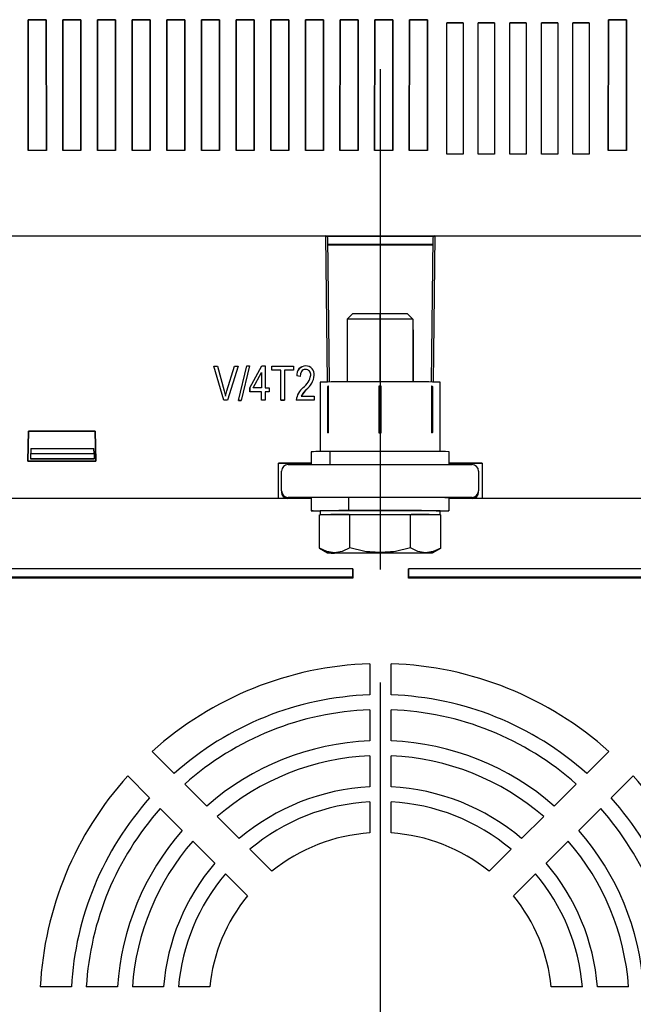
# Model space of a CAD drawing. Header units: millimetres. Extents: x 0 to 1676, y 0 to 1295.
# Tile 33 of 64: x 1380 to 1473, y 372 to 522. Entities that reach past the tile are written whole.
import ezdxf

# ---------------------------------------------------------------- set-up
doc = ezdxf.new("R2010")
doc.units = ezdxf.units.MM
doc.header["$LTSCALE"] = 6
doc.linetypes.add('CENTERX2', pattern=[20.32, 12.7, -2.54, 2.54, -2.54])
doc.layers.add('CENTER', color=40, linetype='CENTERX2')
doc.layers.add('DIMENSIONS', color=140, linetype='Continuous', lineweight=25)
doc.styles.add('SLDTEXTSTYLE0', font='TXT', dxfattribs={"width": 0.7})
doc.dimstyles.new('SLDDIMSTYLE1', dxfattribs={"dimtxt": 12.948047, "dimasz": 19.812, "dimexe": 0, "dimexo": 0.0625, "dimgap": 3.237012, "dimtad": 0, "dimtih": 1, "dimtoh": 1, "dimrnd": 1e-09, "dimzin": 12, "dimdsep": 46, "dimtxsty": 'SLDTEXTSTYLE0', "dimsah": 1, "dimcen": 0.09, "dimadec": 0, "dimazin": 3, "dimtfac": 1, "dimtmove": 0, "dimatfit": 0, "dimfxl": 0, "dimfrac": 2, "dimtolj": 1, "dimtzin": 12, "dimarcsym": 0})

# ---------------------------------------------------------------- blocks, each defined once
blk = doc.blocks.new('_D_23')
at = {"layer": 'DIMENSIONS'}
for p, q in [((1434.83, 420.69), (1434.83, 255.84)), ((1510.23, 420.69), (1510.23, 255.84)), ((1434.83, 274.89), (1396.73, 274.89)), ((1453.29, 274.89), (1448.95, 274.89)), ((1448.95, 274.89), (1448.95, 254.31)), ((1491.77, 274.89), (1496.12, 274.89)), ((1496.12, 274.89), (1496.12, 254.31)), ((1510.23, 274.89), (1548.33, 274.89)), ((1448.95, 254.31), (1453.29, 254.31)), ((1496.12, 254.31), (1491.77, 254.31))]:
    blk.add_line(p, q, dxfattribs=at)
for points in [[(1434.83, 274.89), (1415.02, 277.94), (1415.02, 271.85)], [(1510.23, 274.89), (1530.05, 271.85), (1530.05, 277.94)]]:
    blk.add_solid(points, dxfattribs=at)
at = {"layer": 'DIMENSIONS', "char_height": 12.7, "attachment_point": 1, "style": 'SLDTEXTSTYLE0'}
for s, insert in [('75.4', (1453.29, 294.16)), ('2.97', (1453.29, 270.69))]:
    blk.add_mtext(s, dxfattribs=dict(at, insert=insert))

msp = doc.modelspace()

# ---------------------------------------------------------------- linework, layer by layer
for p, q in [((1381.255, 501.653), (1381.273, 521.589)), ((1381.273, 521.589), (1381.255, 501.653)), ((1381.273, 521.589), (1384.008, 521.589)), ((1381.273, 521.589), (1381.273, 521.589)), ((1384.008, 521.589), (1381.273, 521.589)), ((1384.008, 521.589), (1384.026, 501.653)), ((1384.026, 501.653), (1384.008, 521.589)), ((1384.008, 521.589), (1384.008, 521.589)), ((1386.53, 501.653), (1386.549, 521.589)), ((1386.549, 521.589), (1386.53, 501.653)), ((1386.549, 521.589), (1389.283, 521.589)), ((1386.549, 521.589), (1386.549, 521.589)), ((1389.283, 521.589), (1386.549, 521.589)), ((1389.283, 521.589), (1389.302, 501.653)), ((1389.302, 501.653), (1389.283, 521.589)), ((1389.283, 521.589), (1389.283, 521.589)), ((1391.806, 501.653), (1391.824, 521.589)), ((1391.824, 521.589), (1391.806, 501.653)), ((1391.824, 521.589), (1394.559, 521.589)), ((1391.824, 521.589), (1391.824, 521.589)), ((1394.559, 521.589), (1391.824, 521.589)), ((1394.559, 521.589), (1394.577, 501.653)), ((1394.577, 501.653), (1394.559, 521.589)), ((1394.559, 521.589), (1394.559, 521.589)), ((1397.081, 501.653), (1397.099, 521.589)), ((1397.099, 521.589), (1397.081, 501.653)), ((1397.099, 521.589), (1399.834, 521.589)), ((1397.099, 521.589), (1397.099, 521.589)), ((1399.834, 521.589), (1397.099, 521.589)), ((1399.834, 521.589), (1399.852, 501.653)), ((1399.852, 501.653), (1399.834, 521.589)), ((1399.834, 521.589), (1399.834, 521.589)), ((1402.356, 501.653), (1402.375, 521.589)), ((1402.375, 521.589), (1402.356, 501.653)), ((1402.375, 521.589), (1405.109, 521.589)), ((1402.375, 521.589), (1402.375, 521.589)), ((1405.109, 521.589), (1402.375, 521.589)), ((1405.109, 521.589), (1405.128, 501.653)), ((1405.128, 501.653), (1405.109, 521.589)), ((1405.109, 521.589), (1405.109, 521.589)), ((1407.632, 501.653), (1407.65, 521.589)), ((1407.65, 521.589), (1407.632, 501.653)), ((1407.65, 521.589), (1410.385, 521.589)), ((1407.65, 521.589), (1407.65, 521.589)), ((1410.385, 521.589), (1407.65, 521.589)), ((1410.385, 521.589), (1410.403, 501.653)), ((1410.403, 501.653), (1410.385, 521.589)), ((1410.385, 521.589), (1410.385, 521.589)), ((1412.907, 501.653), (1412.925, 521.589)), ((1412.925, 521.589), (1412.907, 501.653)), ((1412.925, 521.589), (1415.66, 521.589)), ((1412.925, 521.589), (1412.925, 521.589)), ((1415.66, 521.589), (1412.925, 521.589)), ((1415.66, 521.589), (1415.678, 501.653)), ((1415.678, 501.653), (1415.66, 521.589)), ((1415.66, 521.589), (1415.66, 521.589)), ((1418.182, 501.653), (1418.201, 521.589)), ((1418.201, 521.589), (1418.182, 501.653)), ((1418.201, 521.589), (1420.935, 521.589)), ((1418.201, 521.589), (1418.201, 521.589)), ((1420.935, 521.589), (1418.201, 521.589)), ((1420.935, 521.589), (1420.954, 501.653)), ((1420.954, 501.653), (1420.935, 521.589)), ((1420.935, 521.589), (1420.935, 521.589)), ((1423.458, 501.653), (1423.476, 521.589)), ((1423.476, 521.589), (1423.458, 501.653)), ((1423.476, 521.589), (1426.211, 521.589)), ((1423.476, 521.589), (1423.476, 521.589)), ((1426.211, 521.589), (1423.476, 521.589)), ((1426.211, 521.589), (1426.229, 501.653)), ((1426.229, 501.653), (1426.211, 521.589)), ((1426.211, 521.589), (1426.211, 521.589)), ((1428.733, 501.653), (1428.751, 521.589)), ((1428.751, 521.589), (1428.733, 501.653)), ((1428.751, 521.589), (1431.486, 521.589)), ((1428.751, 521.589), (1428.751, 521.589)), ((1431.486, 521.589), (1428.751, 521.589)), ((1431.486, 521.589), (1431.504, 501.653)), ((1431.504, 501.653), (1431.486, 521.589)), ((1431.486, 521.589), (1431.486, 521.589)), ((1434.008, 501.653), (1434.026, 521.589)), ((1434.026, 521.589), (1434.008, 501.653)), ((1434.026, 521.589), (1436.761, 521.589)), ((1434.026, 521.589), (1434.026, 521.589)), ((1436.761, 521.589), (1434.026, 521.589)), ((1436.761, 521.589), (1436.78, 501.653)), ((1436.78, 501.653), (1436.761, 521.589)), ((1436.761, 521.589), (1436.761, 521.589)), ((1439.284, 501.653), (1439.302, 521.589)), ((1439.302, 521.589), (1439.284, 501.653)), ((1439.302, 521.589), (1442.037, 521.589)), ((1439.302, 521.589), (1439.302, 521.589)), ((1442.037, 521.589), (1439.302, 521.589)), ((1442.037, 521.589), (1442.055, 501.653)), ((1442.055, 501.653), (1442.037, 521.589)), ((1442.037, 521.589), (1442.037, 521.589)), ((1444.988, 521.124), (1447.478, 521.124)), ((1444.988, 501.138), (1444.988, 521.124)), ((1447.478, 521.124), (1444.988, 521.124)), ((1447.478, 521.124), (1447.478, 501.138)), ((1449.788, 521.124), (1452.278, 521.124)), ((1449.788, 501.138), (1449.788, 521.124)), ((1452.278, 521.124), (1449.788, 521.124)), ((1452.278, 521.124), (1452.278, 501.138)), ((1454.588, 521.124), (1457.078, 521.124)), ((1454.588, 501.138), (1454.588, 521.124)), ((1457.078, 521.124), (1454.588, 521.124)), ((1457.078, 521.124), (1457.078, 501.138)), ((1459.388, 521.124), (1461.878, 521.124)), ((1459.388, 501.138), (1459.388, 521.124)), ((1461.878, 521.124), (1459.388, 521.124)), ((1461.878, 521.124), (1461.878, 501.138)), ((1464.188, 521.124), (1466.678, 521.124)), ((1464.188, 501.138), (1464.188, 521.124)), ((1466.678, 521.124), (1464.188, 521.124)), ((1466.678, 521.124), (1466.678, 501.138)), ((1469.578, 501.653), (1469.597, 521.589)), ((1469.597, 521.589), (1469.578, 501.653)), ((1469.597, 521.589), (1472.331, 521.589)), ((1469.597, 521.589), (1469.597, 521.589)), ((1472.331, 521.589), (1469.597, 521.589)), ((1472.331, 521.589), (1472.35, 501.653)), ((1472.35, 501.653), (1472.331, 521.589)), ((1472.331, 521.589), (1472.331, 521.589)), ((1384.026, 501.653), (1381.255, 501.653)), ((1389.302, 501.653), (1386.53, 501.653)), ((1394.577, 501.653), (1391.806, 501.653)), ((1399.852, 501.653), (1397.081, 501.653)), ((1405.128, 501.653), (1402.356, 501.653)), ((1410.403, 501.653), (1407.632, 501.653)), ((1415.678, 501.653), (1412.907, 501.653)), ((1420.954, 501.653), (1418.182, 501.653)), ((1426.229, 501.653), (1423.458, 501.653)), ((1431.504, 501.653), (1428.733, 501.653)), ((1436.78, 501.653), (1434.008, 501.653)), ((1442.055, 501.653), (1439.284, 501.653)), ((1447.478, 501.138), (1444.988, 501.138)), ((1452.278, 501.138), (1449.788, 501.138)), ((1457.078, 501.138), (1454.588, 501.138)), ((1461.878, 501.138), (1459.388, 501.138)), ((1466.678, 501.138), (1464.188, 501.138)), ((1472.35, 501.653), (1469.578, 501.653)), ((1367.677, 488.667), (1426.577, 488.667)), ((1426.581, 488.667), (1426.577, 488.667)), ((1426.849, 466.429), (1426.577, 488.667)), ((1426.581, 488.667), (1443.173, 488.667)), ((1426.581, 488.65), (1443.173, 488.65)), ((1427.149, 466.432), (1426.88, 488.369)), ((1442.861, 487.349), (1426.893, 487.349)), ((1426.893, 487.333), (1442.861, 487.333)), ((1442.873, 488.369), (1442.605, 466.431)), ((1443.177, 488.667), (1442.905, 466.427)), ((1443.177, 488.667), (1443.173, 488.667)), ((1443.177, 488.667), (1502.03, 488.667)), ((1430.661, 476.806), (1429.833, 475.978)), ((1434.833, 476.004), (1434.833, 476.827)), ((1439.833, 475.978), (1439.005, 476.806)), ((1429.833, 475.978), (1429.833, 466.446)), ((1434.833, 466.454), (1434.833, 476.004)), ((1439.833, 475.978), (1439.833, 466.446)), ((1439.891, 474.367), (1439.833, 474.425)), ((1439.891, 474.367), (1439.833, 474.371)), ((1439.891, 474.367), (1439.891, 466.446)), ((1409.517, 468.819), (1410.067, 468.819)), ((1411.054, 463.683), (1409.517, 468.819)), ((1411.054, 463.684), (1409.517, 468.819)), ((1409.517, 468.819), (1409.517, 468.819)), ((1409.517, 468.819), (1410.066, 468.819)), ((1410.066, 468.819), (1411.094, 465.094)), ((1410.067, 468.819), (1410.066, 468.819)), ((1410.067, 468.819), (1411.094, 465.094)), ((1411.526, 465.094), (1412.668, 468.819)), ((1411.526, 465.094), (1412.668, 468.819)), ((1413.223, 468.819), (1411.605, 463.683)), ((1413.222, 468.819), (1411.605, 463.684)), ((1412.668, 468.819), (1413.223, 468.819)), ((1412.668, 468.819), (1413.222, 468.819)), ((1412.668, 468.819), (1412.668, 468.819)), ((1413.223, 468.819), (1413.222, 468.819)), ((1413.277, 463.617), (1414.56, 468.886)), ((1413.277, 463.617), (1414.56, 468.886)), ((1414.969, 468.886), (1413.686, 463.617)), ((1414.97, 468.886), (1413.687, 463.617)), ((1414.56, 468.886), (1414.97, 468.886)), ((1414.56, 468.886), (1414.969, 468.886)), ((1414.56, 468.886), (1414.56, 468.886)), ((1414.97, 468.886), (1414.969, 468.886)), ((1415.003, 465.551), (1416.834, 468.886)), ((1415.003, 465.551), (1416.835, 468.886)), ((1415.529, 465.551), (1416.804, 467.873)), ((1415.529, 465.551), (1416.804, 467.872)), ((1416.804, 467.873), (1416.804, 465.551)), ((1416.804, 467.873), (1416.804, 467.872)), ((1416.804, 467.872), (1416.804, 465.551)), ((1416.834, 468.886), (1417.338, 468.886)), ((1416.834, 468.886), (1416.835, 468.886)), ((1416.835, 468.886), (1417.338, 468.886)), ((1417.338, 468.886), (1417.338, 465.551)), ((1417.338, 468.886), (1417.338, 465.551)), ((1417.338, 468.886), (1417.338, 468.886)), ((1418.338, 468.819), (1421.674, 468.819)), ((1418.338, 468.219), (1418.338, 468.819)), ((1418.338, 468.819), (1418.339, 468.819)), ((1419.739, 468.219), (1418.338, 468.219)), ((1418.338, 468.219), (1418.339, 468.219)), ((1418.339, 468.219), (1418.339, 468.819)), ((1418.339, 468.819), (1421.674, 468.819)), ((1419.74, 468.219), (1418.339, 468.219)), ((1419.739, 463.683), (1419.739, 468.219)), ((1419.739, 468.219), (1419.74, 468.219)), ((1419.74, 463.684), (1419.74, 468.219)), ((1421.674, 468.219), (1420.273, 468.219)), ((1420.273, 468.219), (1420.273, 463.683)), ((1420.273, 468.219), (1420.273, 463.684)), ((1420.273, 468.219), (1420.273, 468.219)), ((1421.674, 468.219), (1420.273, 468.219)), ((1421.674, 468.819), (1421.674, 468.219)), ((1421.674, 468.819), (1421.674, 468.219)), ((1421.674, 468.819), (1421.674, 468.819)), ((1421.674, 468.219), (1421.674, 468.219)), ((1423.489, 468.352), (1423.489, 468.353)), ((1423.508, 468.886), (1423.508, 468.886)), ((1422.675, 467.285), (1422.141, 467.352)), ((1422.674, 467.285), (1422.141, 467.352)), ((1422.141, 467.352), (1422.141, 467.352)), ((1422.675, 467.285), (1422.674, 467.285)), ((1424.276, 467.457), (1424.276, 467.457)), ((1424.809, 467.447), (1424.809, 467.447)), ((1425.689, 466.406), (1425.689, 455.833)), ((1443.977, 455.833), (1443.977, 466.406)), ((1411.094, 465.094), (1411.301, 464.284)), ((1411.094, 465.094), (1411.301, 464.283)), ((1411.094, 465.094), (1411.094, 465.094)), ((1411.526, 465.094), (1411.526, 465.094)), ((1415.003, 464.951), (1415.003, 465.551)), ((1415.003, 465.551), (1415.003, 464.951)), ((1415.003, 465.551), (1415.003, 465.551)), ((1416.804, 464.951), (1415.003, 464.951)), ((1416.804, 464.951), (1415.003, 464.951)), ((1415.003, 464.951), (1415.003, 464.951)), ((1416.804, 465.551), (1415.529, 465.551)), ((1415.529, 465.551), (1415.529, 465.551)), ((1416.804, 465.551), (1415.529, 465.551)), ((1416.804, 465.551), (1416.804, 465.551)), ((1416.804, 463.683), (1416.804, 464.951)), ((1416.804, 463.684), (1416.804, 464.951)), ((1416.804, 464.951), (1416.804, 464.951)), ((1417.338, 465.551), (1417.938, 465.551)), ((1417.338, 465.551), (1417.938, 465.551)), ((1417.338, 465.551), (1417.338, 465.551)), ((1417.338, 464.951), (1417.338, 463.683)), ((1417.938, 464.951), (1417.338, 464.951)), ((1417.938, 464.951), (1417.338, 464.951)), ((1417.338, 464.951), (1417.338, 463.684)), ((1417.338, 464.951), (1417.338, 464.951)), ((1417.938, 465.551), (1417.938, 464.951)), ((1417.938, 465.551), (1417.938, 464.951)), ((1417.938, 465.551), (1417.938, 465.551)), ((1417.938, 464.951), (1417.938, 464.951)), ((1423.601, 465.281), (1422.808, 464.284)), ((1423.127, 465.59), (1423.127, 465.59)), ((1423.601, 465.281), (1423.601, 465.281)), ((1426.998, 465.77), (1426.833, 465.768)), ((1426.998, 465.77), (1426.833, 465.715)), ((1426.833, 465.715), (1426.833, 458.745)), ((1426.998, 458.691), (1426.998, 465.77)), ((1434.668, 465.793), (1434.668, 458.714)), ((1434.833, 465.74), (1434.668, 465.793)), ((1434.998, 465.793), (1434.833, 465.74)), ((1434.833, 465.74), (1434.833, 465.793)), ((1434.833, 458.769), (1434.833, 465.74)), ((1434.998, 458.714), (1434.998, 465.793)), ((1442.668, 465.77), (1442.668, 458.691)), ((1442.833, 465.768), (1442.668, 465.77)), ((1442.833, 465.715), (1442.668, 465.77)), ((1442.833, 465.768), (1442.833, 465.715)), ((1442.833, 465.715), (1442.833, 458.745)), ((1411.054, 463.683), (1411.054, 463.684)), ((1411.605, 463.684), (1411.054, 463.684)), ((1411.605, 463.683), (1411.054, 463.683)), ((1411.301, 464.284), (1411.301, 464.283)), ((1411.605, 463.683), (1411.605, 463.684)), ((1413.687, 463.617), (1413.277, 463.617)), ((1413.277, 463.617), (1413.686, 463.617)), ((1413.277, 463.617), (1413.277, 463.617)), ((1413.687, 463.617), (1413.686, 463.617)), ((1416.804, 463.683), (1416.804, 463.684)), ((1417.338, 463.684), (1416.804, 463.684)), ((1417.338, 463.683), (1416.804, 463.683)), ((1417.338, 463.683), (1417.338, 463.684)), ((1419.74, 463.684), (1419.739, 463.683)), ((1420.273, 463.683), (1419.739, 463.683)), ((1419.74, 463.684), (1420.273, 463.684)), ((1420.273, 463.683), (1420.273, 463.684)), ((1424.809, 463.684), (1422.074, 463.684)), ((1422.074, 463.683), (1422.074, 463.684)), ((1424.809, 463.683), (1422.074, 463.683)), ((1422.808, 464.284), (1424.809, 464.284)), ((1422.808, 464.284), (1424.809, 464.284)), ((1422.808, 464.284), (1422.808, 464.284)), ((1424.809, 464.284), (1424.809, 463.683)), ((1424.809, 464.284), (1424.809, 463.684)), ((1424.809, 464.284), (1424.809, 464.284)), ((1424.809, 463.683), (1424.809, 463.684)), ((1381.187, 454.362), (1381.305, 458.939)), ((1381.305, 458.939), (1381.188, 454.362)), ((1381.305, 458.939), (1391.449, 458.939)), ((1381.305, 458.939), (1381.305, 458.939)), ((1391.448, 458.939), (1381.305, 458.939)), ((1391.566, 454.362), (1391.448, 458.939)), ((1391.448, 458.939), (1391.449, 458.939)), ((1391.449, 458.939), (1391.566, 454.362)), ((1426.998, 458.691), (1426.833, 458.745)), ((1426.833, 458.745), (1426.833, 458.69)), ((1434.833, 458.769), (1434.668, 458.714)), ((1434.833, 458.769), (1434.833, 458.714)), ((1434.998, 458.714), (1434.833, 458.769)), ((1442.833, 458.745), (1442.668, 458.691)), ((1426.998, 458.691), (1426.833, 458.69)), ((1442.833, 458.69), (1442.668, 458.691)), ((1381.682, 456.291), (1381.661, 455.52)), ((1381.682, 456.291), (1391.282, 456.291)), ((1391.303, 455.52), (1391.282, 456.291)), ((1424.333, 455.806), (1424.333, 453.869)), ((1427.245, 453.869), (1427.245, 455.844)), ((1434.833, 455.861), (1434.833, 453.869)), ((1445.333, 453.869), (1445.333, 455.806)), ((1391.566, 454.362), (1381.187, 454.362)), ((1381.188, 454.362), (1381.187, 454.362)), ((1381.188, 454.362), (1391.566, 454.362)), ((1381.64, 454.72), (1381.661, 455.52)), ((1391.324, 454.72), (1381.64, 454.72)), ((1381.64, 454.705), (1381.64, 454.72)), ((1391.324, 454.705), (1381.64, 454.705)), ((1381.661, 455.52), (1391.303, 455.52)), ((1391.303, 455.52), (1391.324, 454.72)), ((1391.324, 454.705), (1391.324, 454.72)), ((1391.566, 454.362), (1391.566, 454.362)), ((1419.377, 454.068), (1424.333, 454.068)), ((1419.377, 448.67), (1419.377, 454.068)), ((1424.333, 454.062), (1419.377, 454.062)), ((1419.833, 449.869), (1419.833, 452.869)), ((1420.833, 453.869), (1448.833, 453.869)), ((1445.333, 454.068), (1450.377, 454.068)), ((1450.377, 454.062), (1445.333, 454.062)), ((1449.833, 452.869), (1449.833, 449.869)), ((1450.377, 454.068), (1450.377, 448.67)), ((1419.833, 449.869), (1419.833, 449.664)), ((1449.833, 449.664), (1449.833, 449.869)), ((1420.833, 448.67), (1373.433, 448.67)), ((1448.833, 448.869), (1420.833, 448.869)), ((1420.833, 448.869), (1420.833, 448.67)), ((1424.333, 448.67), (1420.833, 448.67)), ((1424.333, 448.806), (1424.333, 446.806)), ((1430.03, 448.855), (1430.03, 446.855)), ((1434.833, 448.861), (1434.833, 446.861)), ((1445.333, 446.806), (1445.333, 448.806)), ((1448.833, 448.67), (1445.333, 448.67)), ((1448.833, 448.67), (1448.833, 448.869)), ((1496.233, 448.67), (1448.833, 448.67)), ((1425.689, 446.806), (1425.689, 446.207)), ((1443.977, 446.207), (1443.977, 446.806)), ((1425.596, 446.206), (1425.691, 446.207)), ((1425.596, 441.121), (1425.596, 446.206)), ((1425.691, 446.207), (1430.119, 446.247)), ((1430.119, 446.247), (1430.214, 446.248)), ((1430.214, 441.162), (1430.214, 446.248)), ((1430.214, 446.248), (1430.404, 446.248)), ((1430.404, 446.248), (1439.262, 446.248)), ((1439.262, 446.248), (1439.452, 446.248)), ((1439.452, 441.162), (1439.452, 446.248)), ((1439.452, 446.248), (1439.547, 446.247)), ((1439.547, 446.247), (1443.976, 446.207)), ((1443.976, 446.207), (1444.071, 446.206)), ((1444.071, 441.121), (1444.071, 446.206)), ((1425.596, 441.121), (1426.833, 440.406)), ((1442.833, 440.406), (1444.071, 441.12)), ((1430.671, 437.966), (1323.783, 437.966)), ((1430.671, 436.746), (1430.671, 437.966)), ((1430.671, 437.966), (1430.671, 436.574)), ((1439.161, 437.966), (1439.161, 436.746)), ((1546.073, 437.966), (1439.161, 437.966)), ((1439.161, 436.575), (1439.161, 437.966)), ((1371.944, 436.746), (1430.671, 436.746)), ((1371.944, 436.736), (1430.671, 436.736)), ((1430.671, 436.574), (1371.944, 436.575)), ((1430.671, 436.574), (1430.671, 436.736)), ((1439.161, 436.746), (1497.889, 436.746)), ((1439.161, 436.746), (1439.161, 436.736)), ((1439.161, 436.736), (1497.889, 436.736)), ((1439.161, 436.736), (1439.161, 436.575)), ((1497.889, 436.575), (1439.161, 436.575)), ((1433.261, 423.52), (1433.261, 418.791)), ((1436.535, 418.791), (1436.535, 423.52)), ((1433.261, 416.517), (1433.261, 411.787)), ((1436.535, 411.787), (1436.535, 416.517)), ((1403.484, 406.826), (1400.137, 410.173)), ((1433.261, 409.511), (1433.261, 404.78)), ((1436.535, 404.78), (1436.535, 409.511)), ((1469.659, 410.173), (1466.312, 406.826)), ((1396.408, 406.444), (1399.755, 403.097)), ((1396.408, 406.444), (1396.408, 406.444)), ((1399.755, 403.097), (1396.408, 406.444)), ((1470.041, 403.097), (1473.388, 406.444)), ((1473.388, 406.444), (1470.041, 403.097)), ((1473.388, 406.444), (1473.388, 406.444)), ((1408.443, 401.867), (1405.094, 405.216)), ((1464.702, 405.216), (1461.353, 401.867)), ((1433.261, 402.503), (1433.261, 397.769)), ((1436.535, 397.769), (1436.535, 402.503)), ((1401.365, 401.487), (1404.714, 398.139)), ((1401.365, 401.487), (1401.365, 401.487)), ((1404.714, 398.139), (1401.365, 401.487)), ((1413.405, 396.905), (1410.054, 400.256)), ((1459.742, 400.256), (1456.39, 396.905)), ((1465.082, 398.139), (1468.431, 401.487)), ((1468.431, 401.487), (1465.082, 398.139)), ((1468.431, 401.487), (1468.431, 401.487)), ((1406.325, 396.527), (1409.676, 393.176)), ((1406.325, 396.527), (1406.325, 396.527)), ((1409.676, 393.176), (1406.325, 396.527)), ((1460.119, 393.176), (1463.471, 396.527)), ((1463.471, 396.527), (1460.119, 393.176)), ((1463.471, 396.527), (1463.471, 396.527)), ((1418.375, 391.935), (1415.019, 395.292)), ((1454.777, 395.292), (1451.421, 391.935)), ((1411.29, 391.563), (1414.646, 388.206)), ((1411.29, 391.563), (1411.29, 391.563)), ((1414.646, 388.206), (1411.29, 391.563)), ((1455.15, 388.206), (1458.506, 391.563)), ((1458.506, 391.563), (1455.15, 388.206)), ((1458.506, 391.563), (1458.506, 391.563)), ((1387.835, 374.32), (1383.102, 374.32)), ((1394.848, 374.32), (1390.112, 374.32)), ((1401.866, 374.32), (1397.127, 374.32)), ((1408.894, 374.32), (1404.147, 374.32)), ((1465.648, 374.32), (1460.901, 374.32)), ((1472.669, 374.32), (1467.93, 374.32))]:
    msp.add_line(p, q)
at = {"flags": 128}
for points in [[(1423.489, 468.353), (1423.302, 468.331), (1423.127, 468.265), (1422.974, 468.153), (1422.853, 468.008), (1422.711, 467.66), (1422.674, 467.285)], [(1423.489, 468.352), (1423.302, 468.331), (1423.127, 468.264), (1422.977, 468.155), (1422.853, 468.008), (1422.711, 467.66), (1422.675, 467.285)], [(1411.301, 464.284), (1411.408, 464.69), (1411.526, 465.094)], [(1411.301, 464.283), (1411.408, 464.69), (1411.526, 465.094)], [(1423.601, 465.281), (1423.169, 464.809), (1422.808, 464.284)], [(1434.833, 465.793), (1434.813, 465.793), (1434.792, 465.793), (1434.771, 465.793), (1434.751, 465.793), (1434.73, 465.793), (1434.71, 465.793), (1434.689, 465.793), (1434.668, 465.793)], [(1434.998, 465.793), (1434.977, 465.793), (1434.957, 465.793), (1434.936, 465.793), (1434.915, 465.793), (1434.895, 465.793), (1434.874, 465.793), (1434.854, 465.793), (1434.833, 465.793)], [(1434.668, 458.714), (1434.689, 458.714), (1434.71, 458.714), (1434.73, 458.714), (1434.751, 458.714), (1434.771, 458.714), (1434.792, 458.714), (1434.813, 458.714), (1434.833, 458.714)], [(1434.833, 458.714), (1434.854, 458.714), (1434.874, 458.714), (1434.895, 458.714), (1434.915, 458.714), (1434.936, 458.714), (1434.957, 458.714), (1434.977, 458.714), (1434.998, 458.714)], [(1434.833, 455.861), (1433.775, 455.861), (1432.727, 455.86), (1431.701, 455.858), (1430.707, 455.856), (1429.755, 455.854), (1428.855, 455.851), (1428.015, 455.848), (1427.245, 455.844)], [(1445.333, 455.806), (1445.238, 455.813), (1444.82, 455.823), (1444.08, 455.832), (1443.043, 455.84), (1441.742, 455.847), (1440.219, 455.853), (1438.523, 455.857), (1436.708, 455.86), (1434.833, 455.861)], [(1434.833, 448.861), (1434.21, 448.861), (1433.589, 448.861), (1432.972, 448.86), (1432.362, 448.859), (1431.761, 448.859), (1431.17, 448.857), (1430.593, 448.856), (1430.03, 448.855)], [(1425.689, 446.779), (1425.28, 446.783), (1424.628, 446.793), (1424.345, 446.803), (1424.441, 446.814), (1424.913, 446.824), (1425.744, 446.834), (1426.903, 446.842), (1428.349, 446.849), (1430.03, 446.855)], [(1430.03, 446.855), (1430.593, 446.856), (1431.17, 446.858), (1431.761, 446.859), (1432.362, 446.859), (1432.972, 446.86), (1433.589, 446.861), (1434.21, 446.861), (1434.833, 446.861)], [(1434.833, 446.861), (1436.821, 446.86), (1438.737, 446.857), (1440.512, 446.852), (1442.081, 446.846), (1443.388, 446.838), (1444.386, 446.829), (1445.038, 446.819), (1445.321, 446.809), (1445.225, 446.798), (1444.753, 446.788), (1443.977, 446.779)], [(1425.691, 446.205), (1425.69, 446.205), (1425.689, 446.206), (1425.689, 446.206), (1425.689, 446.206), (1425.689, 446.206), (1425.689, 446.206), (1425.69, 446.207), (1425.691, 446.207)], [(1430.404, 446.248), (1431.448, 446.25), (1432.546, 446.252), (1433.68, 446.254), (1434.833, 446.254), (1435.986, 446.254), (1437.12, 446.252), (1438.218, 446.25), (1439.262, 446.248)], [(1443.976, 446.207), (1443.976, 446.207), (1443.977, 446.206), (1443.977, 446.206), (1443.977, 446.206), (1443.977, 446.206), (1443.977, 446.206), (1443.976, 446.205), (1443.976, 446.205)], [(1427.905, 440.427), (1426.75, 440.605), (1425.596, 441.121)], [(1430.214, 441.162), (1429.083, 440.634), (1427.905, 440.427)], [(1434.833, 440.448), (1432.524, 440.637), (1430.214, 441.162)], [(1439.452, 441.162), (1437.189, 440.644), (1434.833, 440.448)], [(1441.761, 440.427), (1440.607, 440.626), (1439.452, 441.162)], [(1444.071, 441.121), (1442.939, 440.612), (1441.761, 440.427)], [(1427.905, 440.427), (1428.486, 440.432), (1429.176, 440.436), (1429.963, 440.439), (1430.833, 440.442), (1431.772, 440.445), (1432.763, 440.447), (1433.789, 440.448), (1434.833, 440.448)], [(1434.833, 440.364), (1433.789, 440.365), (1432.763, 440.366), (1431.772, 440.367), (1430.833, 440.37), (1429.963, 440.373), (1429.176, 440.376), (1428.486, 440.381), (1427.905, 440.385)], [(1434.833, 440.448), (1435.877, 440.448), (1436.904, 440.447), (1437.895, 440.445), (1438.833, 440.442), (1439.703, 440.439), (1440.49, 440.436), (1441.18, 440.432), (1441.761, 440.427)], [(1441.761, 440.385), (1441.18, 440.381), (1440.49, 440.376), (1439.703, 440.373), (1438.833, 440.37), (1437.895, 440.367), (1436.904, 440.366), (1435.877, 440.365), (1434.833, 440.364)], [(1441.761, 440.427), (1442.224, 440.422), (1442.561, 440.417), (1442.765, 440.412), (1442.833, 440.406), (1442.765, 440.401), (1442.561, 440.395), (1442.224, 440.39), (1441.761, 440.385)]]:
    msp.add_lwpolyline(points, dxfattribs=at)
for centre, radius, start, end in [((1426.579, 488.366), 0.301, 0.6199, 89.78169), ((1443.174, 488.366), 0.301, 90.22043, 179.37797), ((1433.7, 293.926), 182.905, 89.64497, 90.95189), ((1435.966, 293.926), 182.905, 89.04811, 90.35503), ((1433.583, 237.251), 238.756, 89.70004, 90.89995), ((1436.083, 237.251), 238.756, 89.10005, 90.29996), ((1423.542, 467.48), 1.407, 91.35962, 185.21037), ((1423.542, 467.48), 1.406, 91.35645, 185.20919), ((1423.469, 467.541), 0.812, 354.05176, 88.5851), ((1423.469, 467.541), 0.811, 354.05748, 88.57814), ((1423.494, 467.565), 1.321, 354.85193, 89.36473), ((1423.494, 467.565), 1.321, 354.85128, 89.36464), ((1421.396, 467.941), 2.92, 306.35701, 350.45601), ((1421.396, 467.941), 2.92, 306.35737, 350.45674), ((1421.691, 467.767), 3.135, 307.54658, 354.145), ((1421.691, 467.767), 3.135, 307.54617, 354.14462), ((1432.547, 29.822), 436.638, 89.70004, 90.89995), ((1437.119, 29.822), 436.638, 89.10005, 90.29996), ((1424.843, 463.398), 2.783, 128.0595, 174.1169), ((1424.843, 463.398), 2.783, 128.06073, 174.11028), ((1426.573, 395.722), 60.126, 89.35982, 92.13542), ((1420.833, 452.869), 1, 89.99961, 179.99961), ((1448.833, 452.869), 1, 0.00039, 90.00039), ((1420.833, 449.869), 1, 180.00039, 270.00039), ((1448.833, 449.869), 1, 269.99961, 359.99961), ((1420.833, 449.664), 1, 180.00036, 263.62864), ((1428.967, 240.811), 208.047, 89.70712, 91.27621), ((1437.586, -27.992), 476.861, 89.06919, 90.33082), ((1448.833, 449.664), 1, 276.37136, 359.99964), ((1432.547, 10.222), 436.638, 89.70004, 90.89995), ((1437.119, 10.222), 436.638, 89.10005, 90.29996), ((1429.431, 277.91), 168.339, 89.76588, 91.27331), ((1440.235, 277.91), 168.339, 88.72669, 90.23412), ((1427.774, 419.677), 20.75, 89.63928, 92.59965), ((1427.774, 461.135), 20.75, 267.40035, 270.36072), ((1434.898, 371.683), 51.864, 91.80843, 132.08532), ((1434.898, 371.683), 51.864, 91.80843, 132.08532), ((1434.898, 371.683), 51.864, 47.91468, 88.19157), ((1434.898, 371.683), 51.864, 47.91468, 88.19157), ((1434.898, 371.683), 47.137, 91.98984, 131.79282), ((1434.898, 371.683), 47.137, 48.20718, 88.01016), ((1434.898, 371.683), 44.864, 92.09072, 131.63013), ((1434.898, 371.683), 44.864, 92.09072, 131.63013), ((1434.898, 371.683), 44.864, 48.36987, 87.90928), ((1434.898, 371.683), 44.864, 48.36987, 87.90928), ((1434.898, 371.683), 40.137, 92.33706, 131.23282), ((1434.898, 371.683), 40.137, 48.76718, 87.66294), ((1434.898, 371.683), 37.864, 92.47748, 131.00629), ((1434.898, 371.683), 37.864, 92.47748, 131.00629), ((1434.898, 371.683), 37.864, 48.99371, 87.52252), ((1434.898, 371.683), 37.864, 48.99371, 87.52252), ((1434.897, 371.684), 51.862, 137.91375, 177.0857), ((1434.897, 371.684), 51.862, 137.91375, 177.0857), ((1434.899, 371.684), 51.862, 2.9143, 42.08625), ((1434.898, 371.683), 33.137, 92.83114, 130.43558), ((1434.898, 371.683), 33.137, 49.56442, 87.16886), ((1434.897, 371.684), 47.136, 138.20626, 176.79319), ((1434.898, 371.683), 30.863, 93.03989, 130.09859), ((1434.898, 371.683), 30.863, 93.03989, 130.09859), ((1434.898, 371.683), 30.863, 49.90141, 86.96011), ((1434.898, 371.683), 30.863, 49.90141, 86.96011), ((1434.899, 371.684), 47.136, 3.20681, 41.79374), ((1434.897, 371.684), 44.862, 138.36895, 176.6305), ((1434.897, 371.684), 44.862, 138.36895, 176.6305), ((1434.899, 371.684), 44.862, 3.3695, 41.63105), ((1434.899, 371.684), 44.862, 3.3695, 41.63105), ((1434.897, 371.684), 40.136, 138.76627, 176.23317), ((1434.898, 371.683), 26.137, 93.59029, 129.20953), ((1434.898, 371.683), 26.137, 50.79047, 86.40971), ((1434.899, 371.684), 40.136, 3.76683, 41.23373), ((1434.897, 371.684), 37.862, 138.9928, 176.00664), ((1434.897, 371.684), 37.862, 138.9928, 176.00664), ((1434.899, 371.684), 37.862, 3.99336, 41.0072), ((1434.899, 371.684), 37.862, 3.99336, 41.0072), ((1434.897, 371.684), 33.136, 139.56352, 175.43592), ((1434.899, 371.684), 33.136, 4.56408, 40.43648), ((1434.897, 371.684), 30.863, 139.90052, 175.09892), ((1434.897, 371.684), 30.863, 139.90052, 175.09892), ((1434.899, 371.684), 30.863, 4.90108, 40.09948), ((1434.899, 371.684), 30.863, 4.90108, 40.09948), ((1434.897, 371.684), 26.136, 140.7896, 174.20985), ((1434.898, 371.684), 26.136, 5.79015, 39.2104)]:
    msp.add_arc(centre, radius, start, end)
msp.add_ellipse((1430.724, 436.725), major_axis=(0, 2), ratio=0.0261856, start_param=1.5603206, end_param=1.5655567)
at = {"layer": 'CENTER'}
msp.add_line((1434.833, 514.078), (1434.833, 428.306), dxfattribs=at)

# ---------------------------------------------------------------- dimensions: what is measured, and where the dimension line sits
at = {"layer": 'DIMENSIONS'}
dim = msp.add_linear_dim(base=(1510.233, 274.893), p1=(1434.833, 428.306), p2=(1510.233, 428.306), angle=0, dimstyle='SLDDIMSTYLE1', dxfattribs=at)
dim.commit()
dim.dimension.update_dxf_attribs({"geometry": '_D_23', "text_midpoint": (1472.533, 274.893), "dimtype": 160})

doc.saveas('drawing.dxf')
